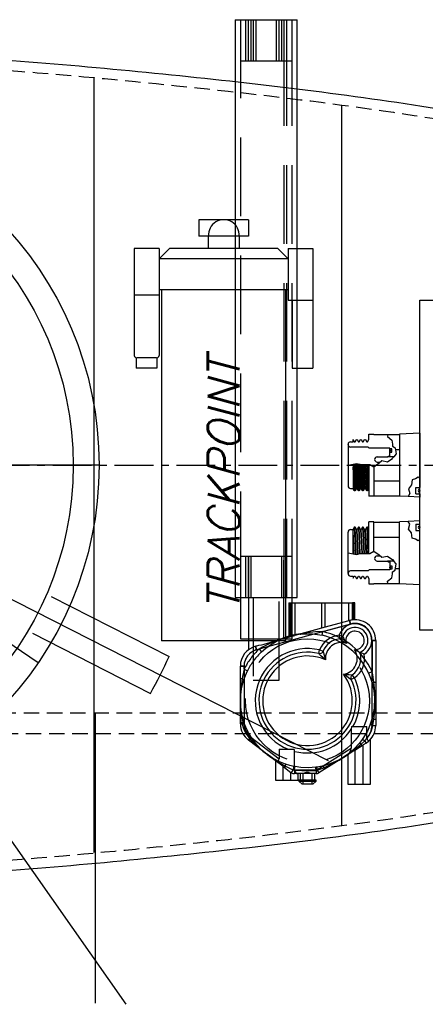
# Model space of a CAD drawing. Extents: x -181 to 162, y 84 to 272.
# Tile 41 of 85: x -32 to -23, y 134 to 158. Entities that reach past the tile are written whole.
import ezdxf

# ---------------------------------------------------------------- set-up
doc = ezdxf.new("R2010")
doc.units = 0
doc.header["$LTSCALE"] = 1.5
doc.header["$MEASUREMENT"] = 0
for name, pattern in [('CENTER', [2, 1.25, -0.25, 0.25, -0.25]), ('HIDDEN', [0.375, 0.25, -0.125]), ('SLDHIDDEN0', [1.905, 1.27, -0.635])]:
    doc.linetypes.add(name, pattern=pattern)
doc.layers.get('0').update_dxf_attribs({"linetype": 'CONTINUOUS'})
doc.layers.get('DEFPOINTS').update_dxf_attribs({"linetype": 'CONTINUOUS'})
for name, color, linetype in [('ANTENNA', 2, 'CONTINUOUS'), ('DEVICE_TRACKPOINT', 212, 'CONTINUOUS'), ('DIM', 1, 'CONTINUOUS'), ('HULL', 7, 'CONTINUOUS'), ('J_BOX_AFT', 171, 'CONTINUOUS'), ('SPHERE_AFT', 7, 'CONTINUOUS'), ('STATION11', 70, 'CONTINUOUS'), ('STATION12', 50, 'CONTINUOUS')]:
    doc.layers.add(name, color=color, linetype=linetype)
doc.styles.add('ENGR', font='Romans', dxfattribs={"oblique": 15})
doc.dimstyles.get("Standard").update_dxf_attribs({"dimtxt": 0.18, "dimasz": 0.18, "dimexe": 0.18, "dimexo": 0.0625, "dimgap": 0.09, "dimtad": 0, "dimtih": 1, "dimtoh": 1, "dimdec": 4, "dimzin": 0, "dimtxsty": 'STANDARD', "dimcen": 0.09, "dimazin": 3, "dimtfac": 1, "dimtdec": 4, "dimtofl": 0, "dimtmove": 0, "dimatfit": 3, "dimtolj": 1, "dimtzin": 0})

# ---------------------------------------------------------------- blocks, each defined once
blk = doc.blocks.new('*D12')
at = {"color": 0, "linetype": 'BYBLOCK'}
blk.add_line((-57.886, 144.38), (-51.462, 142.042), dxfattribs=at)
for start, end in [(4.1244, 8.2489), (331.7511, 335.8756)]:
    blk.add_arc((-66.578, 147.544), 15.006, start, end, dxfattribs=at)
for points in [[(-51.431, 148.63), (-51.79, 148.617), (-51.572, 147.544)], [(-53.049, 141.478), (-52.716, 141.343), (-52.477, 142.411)]]:
    blk.add_solid(points, dxfattribs=at)
at = {"layer": 'DEFPOINTS', "color": 0, "linetype": 'BYBLOCK'}
for p in [(-100.578, 147.544), (-66.578, 147.544), (0.489, 147.544), (-58.591, 144.637), (-51.976, 144.083)]:
    blk.add_point(p, dxfattribs=at)
at = {"color": 0, "linetype": 'BYBLOCK', "insert": (-51.8, 144.938), "char_height": 0.9, "attachment_point": 5, "style": 'ENGR'}
blk.add_mtext('\\A1;20°', dxfattribs=at)

msp = doc.modelspace()

# ---------------------------------------------------------------- linework, layer by layer
for p, q in [((-30.45553, 147.54376), (-46.95553, 147.54376)), ((-38.95553, 147.54376), (-31.92775, 142.76251)), ((-30.55263, 141.54376), (-30.55263, 134.51417))]:
    msp.add_line(p, q)
at = {"color": 4}
for p, q in [((-38.95553, 147.54376), (-24.91215, 140.3883)), ((-31.61442, 144.36444), (-28.75921, 142.90964)), ((-32.06841, 143.47343), (-29.2132, 142.01863))]:
    msp.add_line(p, q, dxfattribs=at)
at = {"color": 3}
msp.add_line((-38.95553, 147.54376), (-29.81151, 134.48474), dxfattribs=at)
at = {"layer": 'ANTENNA', "linetype": 'CONTINUOUS'}
for p, q in [((-27.15896, 158.33927), (-27.15896, 144.33927)), ((-27.15896, 158.33927), (-25.74722, 158.33927)), ((-25.74722, 158.33927), (-25.65896, 158.33927)), ((-25.65896, 144.33927), (-25.65896, 158.33927)), ((-27.15896, 144.33927), (-25.74722, 144.33927)), ((-27.03396, 144.33927), (-27.03396, 143.33927)), ((-25.78396, 144.21427), (-25.78396, 144.33927)), ((-25.74722, 144.33927), (-25.65896, 144.33927)), ((-25.85896, 144.21427), (-24.9844, 144.21427)), ((-24.9844, 143.62081), (-24.9844, 144.21427)), ((-24.9844, 144.21427), (-24.31896, 144.21427)), ((-24.31896, 143.80271), (-24.31896, 144.21427)), ((-24.25896, 144.21427), (-24.31896, 144.21427)), ((-24.25896, 143.81912), (-24.25896, 144.21427)), ((-24.36507, 143.69681), (-26.64207, 143.07438)), ((-24.9844, 143.62081), (-25.71348, 143.42151)), ((-24.31896, 143.80271), (-24.9844, 143.62081)), ((-24.3888, 143.78362), (-24.36507, 143.69681)), ((-24.31896, 143.80271), (-24.25896, 143.81912)), ((-24.63966, 143.42602), (-24.55409, 143.39814)), ((-24.63966, 143.42602), (-24.63169, 143.33637)), ((-27.03396, 143.33927), (-25.78396, 143.33927)), ((-26.83396, 143.33927), (-26.83396, 143.08257)), ((-26.6658, 143.16119), (-26.58896, 143.1822)), ((-26.6658, 143.16119), (-26.64207, 143.07438)), ((-26.22896, 143.28061), (-26.01435, 143.33927)), ((-23.84696, 141.23703), (-23.84696, 143.30132)), ((-23.75696, 143.30132), (-23.84696, 143.30132)), ((-23.75696, 143.30132), (-23.75696, 141.23703)), ((-25.13642, 142.98223), (-25.11555, 143.06977)), ((-25.11555, 143.06977), (-25.03178, 143.03687)), ((-27.03396, 141.28095), (-27.03396, 142.67889)), ((-27.03396, 142.67889), (-26.94396, 142.67889)), ((-26.94396, 142.67889), (-26.94396, 141.28095)), ((-24.27279, 142.39545), (-24.32326, 142.46996)), ((-24.27279, 142.39545), (-24.35362, 142.35588)), ((-27.03396, 141.28095), (-26.94396, 141.28095)), ((-23.84696, 141.23703), (-23.75696, 141.23703)), ((-24.34252, 141.21427), (-24.34771, 141.15082)), ((-24.34771, 141.15082), (-24.34771, 140.69436)), ((-24.34252, 141.21427), (-23.97022, 141.21427)), ((-23.97022, 140.94398), (-23.97022, 141.21427)), ((-26.83634, 140.88275), (-26.78191, 140.95443)), ((-26.161, 140.36993), (-26.83634, 140.88275)), ((-26.78191, 140.95443), (-26.09771, 140.43487)), ((-23.88396, 139.81427), (-23.88396, 140.90236)), ((-26.09771, 140.66427), (-26.09771, 140.43487)), ((-26.09771, 140.66427), (-25.73441, 140.66427)), ((-25.72022, 140.16274), (-25.72022, 140.61316)), ((-25.179, 140.16816), (-24.34771, 140.69436)), ((-24.411, 140.54778), (-25.13087, 140.09212)), ((-24.43396, 140.53324), (-24.43396, 139.81427)), ((-26.18396, 140.38736), (-26.18396, 139.91427)), ((-25.72022, 140.16274), (-25.19772, 140.16274)), ((-25.19772, 140.07274), (-25.65692, 140.07274)), ((-25.63396, 139.91427), (-25.63396, 140.07274)), ((-25.58396, 140.07274), (-25.58396, 139.91427)), ((-25.23396, 139.91427), (-25.23396, 140.07274)), ((-25.19772, 140.16274), (-25.19772, 140.07274)), ((-25.179, 140.16816), (-25.13087, 140.09212)), ((-26.18396, 139.91427), (-25.90896, 139.91427)), ((-25.90896, 139.91427), (-25.63396, 139.91427)), ((-25.62146, 139.91427), (-25.62146, 139.89427)), ((-25.19646, 139.91427), (-25.62146, 139.91427)), ((-25.62146, 139.89427), (-25.19646, 139.89427)), ((-25.62146, 139.89427), (-25.54146, 139.81427)), ((-25.27646, 139.81427), (-25.54146, 139.81427)), ((-25.27646, 139.81427), (-25.19646, 139.89427)), ((-25.19646, 139.89427), (-25.19646, 139.91427)), ((-24.43396, 139.81427), (-24.15896, 139.81427)), ((-24.15896, 139.81427), (-23.88396, 139.81427))]:
    msp.add_line(p, q, dxfattribs=at)
at = {"layer": 'ANTENNA', "linetype": 'SLDHIDDEN0'}
for p, q in [((-27.03396, 158.33927), (-27.03396, 157.33927)), ((-27.03396, 158.33927), (-27.03396, 144.33927)), ((-26.90896, 158.33927), (-26.90896, 157.33927)), ((-26.84646, 158.33927), (-26.84646, 157.33927)), ((-26.78396, 158.33927), (-26.78396, 157.33927)), ((-26.72146, 158.33927), (-26.72146, 157.33927)), ((-26.65896, 158.33927), (-26.65896, 157.33927)), ((-26.15896, 157.33927), (-26.15896, 158.33927)), ((-26.09646, 157.33927), (-26.09646, 158.33927)), ((-26.03396, 157.33927), (-26.03396, 158.33927)), ((-25.97146, 157.33927), (-25.97146, 158.33927)), ((-25.97146, 144.33927), (-25.97146, 158.33927)), ((-25.90896, 157.33927), (-25.90896, 158.33927)), ((-25.90896, 144.33927), (-25.90896, 158.33927)), ((-25.78396, 157.33927), (-25.78396, 158.33927)), ((-25.78396, 144.33927), (-25.78396, 158.33927)), ((-27.03396, 157.33927), (-25.85751, 157.33927)), ((-25.85751, 157.33927), (-25.78396, 157.33927)), ((-27.03396, 145.33927), (-25.78396, 145.33927)), ((-27.03396, 145.33927), (-25.78396, 145.33927)), ((-27.03396, 145.33927), (-27.03396, 144.33927)), ((-27.03396, 145.33927), (-27.03396, 144.33927)), ((-26.90896, 145.33927), (-26.90896, 144.33927)), ((-26.84646, 145.33927), (-26.84646, 144.33927)), ((-26.83396, 145.33927), (-26.83396, 143.33927)), ((-26.78396, 145.33927), (-26.78396, 144.33927)), ((-26.03396, 144.33927), (-26.03396, 145.33927)), ((-25.98396, 143.33927), (-25.98396, 145.33927)), ((-25.97146, 144.33927), (-25.97146, 145.33927)), ((-25.90896, 144.33927), (-25.90896, 145.33927)), ((-25.78396, 144.33927), (-25.78396, 145.33927)), ((-25.78396, 144.33927), (-25.78396, 145.33927)), ((-26.83396, 144.33927), (-26.83396, 143.33927)), ((-26.72146, 144.33927), (-26.72146, 142.33927)), ((-26.09646, 142.33927), (-26.09646, 144.33927)), ((-25.98396, 143.34758), (-25.98396, 144.33927)), ((-25.85896, 144.21427), (-25.85896, 143.38175)), ((-25.85548, 143.3827), (-25.85548, 144.21427)), ((-25.82857, 144.21427), (-25.82857, 143.40924)), ((-25.79548, 143.41763), (-25.79548, 144.21427)), ((-25.78396, 143.33927), (-25.78396, 144.21427)), ((-25.70357, 143.43726), (-25.70357, 144.21427)), ((-25.05896, 143.60043), (-25.05896, 144.21427)), ((-24.41436, 144.21427), (-24.41436, 143.77664)), ((-24.28936, 143.81081), (-24.28936, 144.21427)), ((-25.03636, 143.51331), (-24.36507, 143.69681)), ((-24.36507, 143.69681), (-24.3888, 143.78362)), ((-26.01435, 143.33927), (-25.71348, 143.42151)), ((-25.82816, 143.40927), (-25.82816, 143.39017)), ((-25.70397, 143.43727), (-25.70403, 143.43726)), ((-25.70397, 143.42411), (-25.70397, 143.43727)), ((-25.05592, 143.42546), (-25.03636, 143.51331)), ((-26.64207, 143.07438), (-26.6658, 143.16119)), ((-23.84696, 143.30132), (-23.84696, 142.54735)), ((-23.84696, 143.30132), (-23.75696, 143.30132)), ((-26.64207, 143.07438), (-26.58133, 143.09098)), ((-26.58133, 143.09098), (-26.51981, 143.02529)), ((-26.94396, 142.67889), (-27.03396, 142.67889)), ((-26.94396, 142.60412), (-26.94396, 142.67889)), ((-26.94396, 142.60412), (-26.86341, 142.56399)), ((-23.92893, 142.51019), (-23.84696, 142.54735)), ((-26.99145, 142.37256), (-27.03396, 142.37256)), ((-26.72146, 142.33927), (-26.40896, 142.33927)), ((-26.40896, 142.33927), (-26.09646, 142.33927)), ((-23.80025, 142.28736), (-23.75696, 142.28736)), ((-26.99145, 141.30598), (-27.03396, 141.30598)), ((-26.98725, 141.28095), (-27.03396, 141.28095)), ((-26.99145, 141.30598), (-26.98725, 141.28095)), ((-26.94544, 141.31025), (-26.9534, 141.33397)), ((-23.84041, 141.4147), (-23.88745, 141.26863)), ((-23.82507, 141.23703), (-23.80025, 141.39119)), ((-23.82507, 141.23703), (-23.75696, 141.23703)), ((-23.80025, 141.39119), (-23.75696, 141.39119)), ((-26.80809, 140.91995), (-26.83634, 140.88275)), ((-26.7907, 140.90147), (-26.81641, 140.86762)), ((-26.80809, 140.91995), (-26.7907, 140.90147)), ((-26.7454, 140.91485), (-26.75947, 140.93553)), ((-24.25896, 140.64402), (-24.05896, 140.77061)), ((-24.08353, 140.89913), (-24.15598, 140.80455)), ((-24.11198, 140.78736), (-24.0239, 140.86883)), ((-24.11198, 140.78736), (-24.08924, 140.75144)), ((-23.98954, 140.81455), (-24.05896, 140.77061)), ((-24.05896, 139.81427), (-24.05896, 140.77061)), ((-24.0239, 140.86883), (-23.98954, 140.81455)), ((-24.25896, 140.64402), (-24.411, 140.54778)), ((-24.25896, 140.64402), (-24.25896, 139.81427)), ((-26.00896, 140.25448), (-26.161, 140.36993)), ((-26.00896, 140.25448), (-26.00896, 139.91427)), ((-26.00896, 140.25448), (-25.80896, 140.10261)), ((-25.94126, 140.25645), (-25.96697, 140.22259)), ((-25.80896, 139.91427), (-25.80896, 140.10261)), ((-25.80314, 140.09819), (-25.80896, 140.10261)), ((-25.75253, 140.16484), (-25.80314, 140.09819)), ((-25.75253, 140.16484), (-25.72755, 140.15843)), ((-25.71083, 140.24255), (-25.73811, 140.24795)), ((-25.72755, 140.15843), (-25.72755, 140.07274)), ((-25.65692, 140.07274), (-25.72755, 140.07274)), ((-25.52146, 140.07274), (-25.52146, 139.81427)), ((-25.29646, 139.81427), (-25.29646, 140.07274)), ((-25.17542, 140.23114), (-25.20881, 140.22664)), ((-25.19772, 140.15003), (-25.17074, 140.15512)), ((-25.19772, 140.15003), (-25.19772, 140.07274)), ((-25.17074, 140.15512), (-25.01319, 140.21692)), ((-25.17074, 140.15512), (-25.13087, 140.09212)), ((-25.01319, 140.21692), (-24.99046, 140.181))]:
    msp.add_line(p, q, dxfattribs=at)
at = {"layer": 'ANTENNA', "linetype": 'SLDHIDDEN0', "flags": 128}
for points in [[(-25.85548, 143.40172), (-25.85487, 143.4019), (-25.84907, 143.40354), (-25.83769, 143.4067), (-25.82154, 143.41102), (-25.80201, 143.41602), (-25.79548, 143.41763)], [(-25.82827, 143.40924), (-25.82854, 143.40917), (-25.82816, 143.40927)], [(-25.59701, 143.45335), (-25.57015, 143.45626), (-25.51432, 143.46083), (-25.45471, 143.46363), (-25.28384, 143.45934), (-25.10901, 143.43635), (-25.05592, 143.42546)], [(-25.03636, 143.51331), (-25.21631, 143.5058), (-25.34206, 143.49386), (-25.42649, 143.48292), (-25.48287, 143.47433), (-25.52041, 143.46805), (-25.54538, 143.46363), (-25.56195, 143.46058), (-25.57294, 143.45851), (-25.58018, 143.45713), (-25.58698, 143.45582), (-25.58915, 143.45539), (-25.59031, 143.45517), (-25.59053, 143.45512)], [(-26.07462, 143.32279), (-26.07503, 143.32265), (-26.07654, 143.32211), (-26.08075, 143.32062), (-26.09952, 143.31386), (-26.17923, 143.28372), (-26.33914, 143.21581), (-26.4964, 143.13814), (-26.58133, 143.09098)], [(-26.51981, 143.02529), (-26.41427, 143.11592), (-26.30338, 143.19597), (-26.18702, 143.26589), (-26.11642, 143.30219), (-26.08043, 143.31905), (-26.06815, 143.32456)], [(-26.94396, 142.60412), (-26.98184, 142.42806), (-26.99145, 142.37256)], [(-26.9534, 142.34458), (-26.91298, 142.45454), (-26.86341, 142.56399)], [(-23.92893, 142.51019), (-23.87985, 142.38921), (-23.84041, 142.26384)], [(-23.80025, 142.28736), (-23.82952, 142.4647), (-23.84696, 142.54735)], [(-26.99145, 142.37256), (-27.01454, 142.19374), (-27.03167, 141.96009), (-27.03394, 141.85065), (-27.03396, 141.84095), (-27.03396, 141.83927)], [(-27.03396, 141.83927), (-27.03396, 141.84091), (-27.03395, 141.84492), (-27.02647, 141.99511), (-26.99936, 142.1725), (-26.9534, 142.34458)], [(-26.99145, 142.37256), (-26.98256, 142.36835), (-26.97463, 142.3642), (-26.96779, 142.3602), (-26.96217, 142.35641), (-26.95786, 142.3529), (-26.95493, 142.34972), (-26.95344, 142.34693), (-26.9534, 142.34458)], [(-23.84041, 142.26384), (-23.84015, 142.26582), (-23.83841, 142.26816), (-23.83522, 142.27083), (-23.83063, 142.27379), (-23.82473, 142.27697), (-23.81762, 142.28033), (-23.80941, 142.28381), (-23.80025, 142.28736)], [(-23.84041, 142.26384), (-23.80336, 142.08963), (-23.78543, 141.9083), (-23.79359, 141.66262), (-23.84041, 141.4147)], [(-23.80025, 141.39119), (-23.78149, 141.57034), (-23.77049, 141.85165), (-23.77857, 142.06952), (-23.80025, 142.28736)], [(-27.03396, 141.83927), (-27.03396, 141.83759), (-27.03394, 141.82789), (-27.03167, 141.71845), (-27.01454, 141.4848), (-26.99145, 141.30598)], [(-26.9534, 141.33397), (-26.99936, 141.50604), (-27.02647, 141.68343), (-27.03395, 141.83362), (-27.03396, 141.83763), (-27.03396, 141.83927)], [(-26.99145, 141.30598), (-26.98256, 141.31019), (-26.97463, 141.31434), (-26.96779, 141.31834), (-26.96217, 141.32213), (-26.95786, 141.32564), (-26.95493, 141.32882), (-26.95344, 141.33161), (-26.9534, 141.33397)], [(-26.98725, 141.28095), (-26.9776, 141.28546), (-26.96895, 141.28988), (-26.96146, 141.29413), (-26.95527, 141.29813), (-26.9505, 141.30181), (-26.94723, 141.3051), (-26.94554, 141.30793), (-26.94544, 141.31025)], [(-26.98725, 141.28095), (-26.96556, 141.19359), (-26.93279, 141.1079), (-26.87846, 141.01027), (-26.80809, 140.91995)], [(-26.75947, 140.93553), (-26.79841, 140.99663), (-26.83515, 141.06041), (-26.90095, 141.19537), (-26.9243, 141.25245), (-26.94544, 141.31025)], [(-23.88745, 141.26863), (-23.9209, 141.18637), (-23.95907, 141.10549), (-24.00214, 141.02596), (-24.04972, 140.94872), (-24.08353, 140.89913)], [(-24.0239, 140.86883), (-23.96347, 140.9357), (-23.91103, 141.01091), (-23.85879, 141.11839), (-23.82507, 141.23703)], [(-23.88745, 141.26863), (-23.88673, 141.26696), (-23.88367, 141.26444), (-23.87835, 141.26116), (-23.87093, 141.2572), (-23.8616, 141.25267), (-23.85064, 141.24771), (-23.83835, 141.24245), (-23.82507, 141.23703)], [(-23.84041, 141.4147), (-23.84015, 141.41272), (-23.83841, 141.41038), (-23.83522, 141.40771), (-23.83063, 141.40476), (-23.82473, 141.40157), (-23.81762, 141.39821), (-23.80941, 141.39473), (-23.80025, 141.39119)], [(-26.80809, 140.91995), (-26.79867, 140.92491), (-26.78992, 140.92913), (-26.782, 140.93252), (-26.77507, 140.93503), (-26.76925, 140.93661), (-26.76466, 140.93722), (-26.76138, 140.93686), (-26.75947, 140.93553)], [(-26.7907, 140.90147), (-26.78197, 140.906), (-26.77387, 140.90981), (-26.76655, 140.91284), (-26.76013, 140.91502), (-26.75473, 140.91633), (-26.75042, 140.91674), (-26.7473, 140.91624), (-26.7454, 140.91485)], [(-26.7907, 140.90147), (-26.66225, 140.77494), (-26.48653, 140.62), (-26.40074, 140.552), (-26.39303, 140.54612), (-26.39169, 140.5451)], [(-26.39169, 140.5451), (-26.393, 140.5461), (-26.39618, 140.54853), (-26.51127, 140.64531), (-26.63615, 140.77419), (-26.7454, 140.91485)], [(-24.15598, 140.80455), (-24.27679, 140.67368), (-24.41218, 140.5559), (-24.53508, 140.46925), (-24.53847, 140.4671), (-24.53985, 140.46622)], [(-24.53985, 140.46622), (-24.53843, 140.46712), (-24.53024, 140.47232), (-24.43899, 140.53278), (-24.25072, 140.67222), (-24.11198, 140.78736)], [(-24.11198, 140.78736), (-24.1203, 140.79262), (-24.12804, 140.79711), (-24.13507, 140.80074), (-24.14128, 140.80346), (-24.14656, 140.80523), (-24.15081, 140.806), (-24.15397, 140.80577), (-24.15598, 140.80455)], [(-24.08353, 140.89913), (-24.08161, 140.89979), (-24.07779, 140.89904), (-24.07219, 140.89693), (-24.06494, 140.89349), (-24.05624, 140.88882), (-24.04632, 140.88305), (-24.03545, 140.87633), (-24.0239, 140.86883)], [(-23.98954, 140.81455), (-23.93191, 140.85711), (-23.89623, 140.89081), (-23.88448, 140.90347), (-23.88549, 140.90236)], [(-26.39169, 140.5451), (-26.39035, 140.54409), (-26.38261, 140.53824), (-26.29408, 140.47386), (-26.09764, 140.3462), (-25.94126, 140.25645)], [(-25.94054, 140.30368), (-26.10538, 140.37114), (-26.26305, 140.45682), (-26.38719, 140.54169), (-26.39039, 140.54411), (-26.39169, 140.5451)], [(-25.94126, 140.25645), (-25.93924, 140.26608), (-25.93775, 140.2749), (-25.9368, 140.28276), (-25.93642, 140.28953), (-25.93661, 140.29509), (-25.93737, 140.29935), (-25.93869, 140.30222), (-25.94054, 140.30368)], [(-25.73811, 140.24795), (-25.84015, 140.27252), (-25.94054, 140.30368)], [(-25.01319, 140.21692), (-24.84975, 140.29305), (-24.64317, 140.40354), (-24.54948, 140.46015), (-24.54127, 140.46532), (-24.53985, 140.46622)], [(-24.53985, 140.46622), (-24.54123, 140.46534), (-24.54463, 140.46321), (-24.67553, 140.3892), (-24.83992, 140.31723), (-25.0099, 140.26403)], [(-25.94126, 140.25645), (-25.77999, 140.17713), (-25.75253, 140.16484)], [(-25.80314, 140.09819), (-25.79861, 140.0949), (-25.76615, 140.07885), (-25.73218, 140.07282), (-25.72755, 140.07274)], [(-25.75253, 140.16484), (-25.74922, 140.18124), (-25.74616, 140.19687), (-25.74346, 140.2112), (-25.74122, 140.2237), (-25.73952, 140.23395), (-25.73841, 140.24157), (-25.73793, 140.24629), (-25.73811, 140.24795)], [(-25.72755, 140.15843), (-25.72438, 140.17507), (-25.72132, 140.19096), (-25.7185, 140.20551), (-25.71599, 140.21821), (-25.71391, 140.22859), (-25.71232, 140.23627), (-25.71128, 140.24098), (-25.71083, 140.24255)], [(-25.72755, 140.15843), (-25.54789, 140.14632), (-25.373, 140.14369), (-25.19772, 140.15003)], [(-25.20881, 140.22664), (-25.38835, 140.2144), (-25.57047, 140.22232), (-25.71083, 140.24255)], [(-25.27286, 140.07274), (-25.29398, 140.07545), (-25.34045, 140.08861), (-25.3962, 140.10001), (-25.43972, 140.09776), (-25.49191, 140.08428), (-25.53752, 140.07316), (-25.54507, 140.07274)], [(-25.19772, 140.15003), (-25.19971, 140.16555), (-25.20164, 140.18017), (-25.20344, 140.19343), (-25.20506, 140.20489), (-25.20645, 140.2142), (-25.20756, 140.22106), (-25.20835, 140.22526), (-25.20881, 140.22664)], [(-25.17074, 140.15512), (-25.17269, 140.1704), (-25.17431, 140.18481), (-25.17557, 140.19788), (-25.17642, 140.20921), (-25.17684, 140.21845), (-25.17681, 140.22532), (-25.17633, 140.22959), (-25.17542, 140.23114)], [(-25.0099, 140.26403), (-25.0916, 140.24556), (-25.17542, 140.23114)], [(-25.01319, 140.21692), (-25.01439, 140.22668), (-25.01513, 140.2356), (-25.0154, 140.24351), (-25.01521, 140.25029), (-25.01454, 140.25581), (-25.01342, 140.25999), (-25.01186, 140.26274), (-25.0099, 140.26403)]]:
    msp.add_lwpolyline(points, dxfattribs=at)
at = {"layer": 'ANTENNA', "linetype": 'CONTINUOUS', "flags": 128}
for points in [[(-24.55409, 143.39814), (-24.55227, 143.39444), (-24.54765, 143.38498), (-24.53813, 143.36516), (-24.52097, 143.32896), (-24.49604, 143.27838), (-24.46739, 143.22865), (-24.46711, 143.22821)], [(-26.58896, 143.1822), (-26.52452, 143.19644), (-26.45508, 143.21031), (-26.31911, 143.25048), (-26.22896, 143.28061)], [(-24.46711, 143.22821), (-24.46755, 143.22849), (-24.51851, 143.26032), (-24.56742, 143.29143), (-24.60182, 143.31471), (-24.61993, 143.32765), (-24.62825, 143.3338), (-24.63169, 143.33637)], [(-24.97347, 142.83304), (-24.97385, 142.83337), (-24.99126, 142.84823), (-25.03854, 142.88967), (-25.08371, 142.93102), (-25.11444, 142.96043), (-25.1286, 142.9744), (-25.13431, 142.9801), (-25.13642, 142.98223)], [(-25.03178, 143.03687), (-25.03107, 143.03381), (-25.02916, 143.02554), (-25.02452, 143.00579), (-25.01454, 142.96524), (-24.99943, 142.91006), (-24.98136, 142.85426), (-24.97365, 142.83351), (-24.97347, 142.83304)], [(-24.27097, 143.07926), (-24.2706, 143.07905), (-24.21153, 143.04731), (-24.17462, 143.02907), (-24.15329, 143.01894), (-24.14251, 143.01392), (-24.13858, 143.01211)], [(-24.0341, 142.96615), (-24.03446, 142.9663), (-24.06987, 142.98146), (-24.09948, 142.99444), (-24.12317, 143.00506), (-24.1344, 143.01019), (-24.13858, 143.01211)], [(-24.35362, 142.35588), (-24.35616, 142.35748), (-24.36298, 142.36179), (-24.37971, 142.37255), (-24.41515, 142.39608), (-24.46539, 142.43108), (-24.5162, 142.46812), (-24.53452, 142.48184), (-24.53493, 142.48214)], [(-24.53493, 142.48214), (-24.53442, 142.48207), (-24.51249, 142.4791), (-24.45408, 142.47371), (-24.39693, 142.47107), (-24.35518, 142.47023), (-24.3349, 142.47003), (-24.3264, 142.46998), (-24.32326, 142.46996)], [(-23.97022, 140.94398), (-23.96968, 140.93128), (-23.96555, 140.90987), (-23.95667, 140.89155), (-23.94601, 140.88024), (-23.93403, 140.87384), (-23.92069, 140.87275), (-23.90692, 140.88)], [(-25.72022, 140.61316), (-25.72196, 140.63123), (-25.73121, 140.65834), (-25.73441, 140.66427)], [(-24.411, 140.54778), (-24.39617, 140.5629), (-24.37475, 140.59835), (-24.35587, 140.64522), (-24.34856, 140.67962), (-24.34771, 140.69436)], [(-26.161, 140.36993), (-26.1449, 140.36474), (-26.12845, 140.36944), (-26.11529, 140.3801), (-26.10448, 140.39749), (-26.09914, 140.41637), (-26.09771, 140.43487)], [(-25.72022, 140.16274), (-25.71682, 140.13874), (-25.70823, 140.11778), (-25.69077, 140.0934), (-25.67196, 140.0777), (-25.65692, 140.07274)]]:
    msp.add_lwpolyline(points, dxfattribs=at)
at = {"layer": 'ANTENNA', "linetype": 'SLDHIDDEN0'}
msp.add_circle((-25.40896, 141.83927), 1.5, dxfattribs=at)
at = {"layer": 'ANTENNA', "linetype": 'CONTINUOUS'}
for centre, radius, start, end in [((-24.25696, 143.30132), 0.4025, 303.620304, 161.951998), ((-24.25696, 143.30132), 0.3125, 292.259964, 161.951998), ((-24.25696, 143.30132), 0.5, 0, 105.288628), ((-24.25696, 143.30132), 0.41, 0, 105.288628), ((-24.58965, 142.86324), 0.565, 95.077686, 158.558461), ((-24.63966, 143.42602), 0.09, 275.077686, 341.951998), ((-24.25696, 143.30132), 0.2225, 266.390632, 199.18167), ((-26.53396, 142.67889), 0.5, 105.288628, 180), ((-24.58965, 142.86324), 0.475, 95.077686, 158.558461), ((-24.58965, 142.86324), 0.385, 71.440297, 184.499024), ((-26.53396, 142.67889), 0.41, 105.288628, 180), ((-25.40896, 141.83927), 1.265, 76.588259, 248.256836), ((-25.40896, 141.83927), 1.175, 76.588259, 26.082677), ((-25.40896, 141.83927), 1.085, 66.335569, 36.335368), ((-25.11555, 143.06977), 0.09, 256.588259, 338.558461), ((-24.58965, 142.86324), 0.385, 278.171912, 34.132004), ((-24.58965, 142.86324), 0.475, 304.112476, 18.265126), ((-24.58965, 142.86324), 0.565, 304.112476, 10.494616), ((-24.27279, 142.39545), 0.09, 124.112476, 206.082677), ((-25.40896, 141.83927), 1.265, 330.391481, 26.082677), ((-26.53396, 141.28095), 0.5, 180, 232.788687), ((-26.53396, 141.28095), 0.41, 180, 232.788687), ((-24.25696, 141.23703), 0.41, 314.377294, 0), ((-24.25696, 141.23703), 0.5, 314.43369, 0), ((-25.40896, 141.83927), 1.265, 255.756065, 327.027942), ((-25.19772, 140.19774), 0.035, 270, 302.33294), ((-25.19772, 140.19774), 0.125, 270, 302.33294)]:
    msp.add_arc(centre, radius, start, end, dxfattribs=at)
at = {"layer": 'ANTENNA', "linetype": 'SLDHIDDEN0'}
for centre, radius, start, end in [((-24.25696, 143.30132), 0.41, 0, 105.288628), ((-25.40896, 141.83927), 1.625, 105.948908, 113.932172), ((-25.40896, 141.83927), 1.625, 100.459819, 104.949649), ((-25.40896, 141.83927), 1.625, 96.645085, 100.459819), ((-25.40896, 141.83927), 1.625, 24.385639, 77.451947), ((-25.40896, 141.83927), 1.715, 24.385639, 77.451947), ((-25.40896, 141.83927), 1.715, 133.12531, 153.514048), ((-26.53396, 142.67889), 0.41, 105.288628, 180), ((-25.40896, 141.83927), 1.625, 133.12531, 153.514048)]:
    msp.add_arc(centre, radius, start, end, dxfattribs=at)
at = {"layer": 'DEVICE_TRACKPOINT'}
for p, q in [((-28.04105, 153.49376), (-28.04105, 153.09376)), ((-26.84105, 153.49376), (-28.04105, 153.49376)), ((-26.84105, 153.49376), (-26.84105, 153.09376)), ((-26.84105, 153.09376), (-28.04105, 153.09376)), ((-27.81605, 153.09376), (-27.81605, 152.79376)), ((-27.06605, 153.09376), (-27.06605, 152.79376)), ((-29.60355, 152.79376), (-29.60355, 150.20626)), ((-29.00355, 152.79376), (-29.60355, 152.79376)), ((-29.00355, 152.79376), (-29.00355, 150.20626)), ((-29.00355, 152.54376), (-28.75355, 152.79376)), ((-26.12855, 152.79376), (-28.75355, 152.79376)), ((-25.87855, 152.54376), (-26.12855, 152.79376)), ((-25.87855, 152.79376), (-25.87855, 151.54376)), ((-25.87855, 152.79376), (-25.27855, 152.79376)), ((-25.27855, 152.79376), (-25.27855, 149.89376)), ((-25.87855, 152.54376), (-29.00355, 152.54376)), ((-29.00355, 152.54376), (-29.00355, 151.79376)), ((-25.87855, 152.54376), (-25.87855, 151.79376)), ((-25.87855, 151.79376), (-29.00355, 151.79376)), ((-28.94105, 151.79376), (-28.94105, 143.29376)), ((-25.94105, 151.79376), (-25.94105, 143.29376)), ((-29.00355, 151.66876), (-29.60355, 151.66876)), ((-25.87855, 151.54376), (-25.27855, 151.54376)), ((-25.77855, 151.54376), (-25.77855, 149.89376)), ((-29.55355, 150.14376), (-29.55355, 149.89376)), ((-29.06605, 150.14376), (-29.54105, 150.14376)), ((-29.05355, 150.14376), (-29.05355, 149.89376)), ((-29.05355, 149.89376), (-29.55355, 149.89376)), ((-25.77855, 149.89376), (-25.27855, 149.89376)), ((-25.94105, 143.29376), (-28.94105, 143.29376))]:
    msp.add_line(p, q, dxfattribs=at)
for centre, radius, start, end in [((-27.43493, 153.12372), 0.37009, 355.356708, 184.643292), ((-29.54105, 150.20626), 0.0625, 180, 270), ((-29.06605, 150.20626), 0.0625, 270, 0)]:
    msp.add_arc(centre, radius, start, end, dxfattribs=at)
at = {"layer": 'HULL', "color": 1, "linetype": 'CENTER', "ltscale": 0.5}
msp.add_line((-100.57806, 147.54376), (0.48946, 147.54376), dxfattribs=at)
at = {"layer": 'HULL', "linetype": 'HIDDEN'}
for p, q in [((-89.65523, 141.54376), (-11.83028, 141.54376)), ((-88.47956, 141.04376), (-13.5034, 141.04376))]:
    msp.add_line(p, q, dxfattribs=at)
at = {"layer": 'HULL'}
for points, knots in [([(-48.95324, 158.03685), (-48.84376, 158.03557), (-48.73428, 158.03425), (-46.45449, 158.00609), (-44.2833, 157.96336), (-39.9428, 157.8105), (-37.77383, 157.70508), (-33.4384, 157.43391), (-31.27203, 157.26273), (-26.94861, 156.82914), (-24.78874, 156.57872), (-20.99171, 155.99134), (-19.35143, 155.69235), (-16.09003, 154.99452), (-14.46962, 154.59102), (-11.26659, 153.65033), (-9.68406, 153.1132), (-7.55502, 152.28731), (-6.98557, 152.05626), (-6.42025, 151.81522)], [74.60011342, 74.60011342, 74.60011342, 74.60011342, 74.92839829, 74.92839829, 81.43615749, 81.43615749, 87.9439167, 87.9439167, 94.4516759, 94.4516759, 100.9594351, 100.9594351, 105.94550062, 105.94550062, 110.93156614, 110.93156614, 115.91763165, 115.91763165, 117.75210948, 117.75210948, 117.75210948, 117.75210948]), ([(-48.95289, 137.05067), (-48.84352, 137.05195), (-48.73416, 137.05327), (-46.45449, 137.08143), (-44.2833, 137.12416), (-39.9428, 137.27701), (-37.77383, 137.38243), (-33.4384, 137.6536), (-31.27203, 137.82479), (-26.94861, 138.25838), (-24.78874, 138.5088), (-20.99171, 139.09618), (-19.35143, 139.39517), (-16.09003, 140.093), (-14.46962, 140.4965), (-11.26659, 141.43719), (-9.68406, 141.97432), (-7.55502, 142.80021), (-6.98557, 143.03126), (-6.42025, 143.27229)], [74.60046403, 74.60046403, 74.60046403, 74.60046403, 74.92839829, 74.92839829, 81.43615749, 81.43615749, 87.9439167, 87.9439167, 94.4516759, 94.4516759, 100.9594351, 100.9594351, 105.94550062, 105.94550062, 110.93156614, 110.93156614, 115.91763165, 115.91763165, 117.75210948, 117.75210948, 117.75210948, 117.75210948])]:
    msp.add_open_spline(points, degree=3, knots=knots, dxfattribs=at)
at = {"layer": 'HULL', "linetype": 'HIDDEN'}
for points, knots in [([(-48.91942, 157.78643), (-47.13871, 157.7655), (-43.35654, 157.70099), (-37.57394, 157.45735), (-32.23851, 157.10553), (-27.57243, 156.64873), (-23.56567, 156.16284), (-19.55998, 155.4917), (-15.5475, 154.63062), (-11.53283, 153.50185), (-8.49984, 152.41021), (-6.80428, 151.70826), (-6.42025, 151.54376)], [74.63685166, 74.63685166, 74.63685166, 74.63685166, 79.97919626, 85.98440233, 91.99839435, 96.01736188, 100.04849076, 104.10421511, 108.19773437, 112.35428342, 116.60558911, 117.85887518, 117.85887518, 117.85887518, 117.85887518]), ([(-48.95289, 137.3007), (-47.16102, 137.32164), (-43.36769, 137.38606), (-37.57394, 137.63017), (-32.23851, 137.98198), (-27.57243, 138.43879), (-23.56567, 138.92468), (-19.55998, 139.59582), (-15.5475, 140.4569), (-11.53283, 141.58567), (-8.49984, 142.6773), (-6.80428, 143.37925), (-6.42025, 143.54376)], [74.6033819, 74.6033819, 74.6033819, 74.6033819, 79.97919626, 85.98440233, 91.99839435, 96.01736188, 100.04849076, 104.10421511, 108.19773437, 112.35428342, 116.60558911, 117.85887518, 117.85887518, 117.85887518, 117.85887518])]:
    msp.add_open_spline(points, degree=3, knots=knots, dxfattribs=at)
at = {"layer": 'J_BOX_AFT'}
for p, q in [((-22.68507, 151.54791), (-19.68507, 151.54791)), ((-22.68507, 143.54791), (-22.68507, 151.54791)), ((-24.30507, 148.11241), (-24.30507, 148.16487)), ((-24.30507, 148.16487), (-24.27507, 148.11291)), ((-24.25683, 148.11291), (-24.22507, 148.16791)), ((-24.22507, 148.16791), (-24.20683, 148.16791)), ((-24.20683, 148.16791), (-24.17507, 148.11291)), ((-24.15683, 148.11291), (-24.12507, 148.16791)), ((-24.12507, 148.16791), (-24.10683, 148.16791)), ((-24.10683, 148.16791), (-24.07507, 148.11291)), ((-24.05683, 148.11291), (-24.02507, 148.16791)), ((-24.02507, 148.16791), (-24.00683, 148.16791)), ((-24.00683, 148.16791), (-23.97507, 148.11291)), ((-23.95683, 148.11291), (-23.92507, 148.16791)), ((-23.92507, 148.16791), (-23.92507, 148.29791)), ((-23.92507, 148.29791), (-23.80507, 148.29791)), ((-23.80507, 148.29791), (-23.80507, 148.28934)), ((-23.80507, 148.28934), (-23.46284, 148.28934)), ((-23.46284, 148.28934), (-23.18507, 148.28934)), ((-22.68507, 148.32291), (-23.18507, 148.29791)), ((-23.18507, 148.29791), (-23.18507, 146.79791)), ((-22.68507, 148.32291), (-22.68507, 147.23136)), ((-24.42507, 148.04641), (-24.42507, 148.05241)), ((-24.42507, 148.04641), (-24.42507, 147.04941)), ((-24.36507, 148.11241), (-24.30507, 148.11241)), ((-23.94307, 147.98641), (-24.36507, 147.98641)), ((-24.27507, 148.11291), (-24.25683, 148.11291)), ((-24.17507, 148.11291), (-24.15683, 148.11291)), ((-24.07507, 148.11291), (-24.05683, 148.11291)), ((-23.97507, 148.11291), (-23.95683, 148.11291)), ((-23.91457, 147.95791), (-23.94307, 147.98641)), ((-23.41807, 147.95791), (-23.91457, 147.95791)), ((-23.41807, 147.94541), (-23.41807, 147.95791)), ((-23.2771, 147.92608), (-23.18507, 147.92608)), ((-23.72032, 147.74699), (-23.46807, 147.74699)), ((-23.46807, 147.74699), (-23.44807, 147.76699)), ((-23.32077, 147.74699), (-23.46807, 147.74699)), ((-23.44807, 147.76699), (-23.41807, 147.76699)), ((-23.41807, 147.76699), (-23.41807, 147.86041)), ((-24.30507, 147.56804), (-24.30507, 146.97987)), ((-23.92507, 147.56223), (-23.92507, 146.79791)), ((-23.80507, 147.51011), (-23.80507, 146.79791)), ((-23.72032, 147.62199), (-23.64755, 147.62199)), ((-22.68507, 147.23136), (-22.68507, 147.00948)), ((-24.42507, 147.04941), (-24.42507, 147.04341)), ((-24.36507, 146.98341), (-24.30507, 146.98341)), ((-24.27507, 146.92791), (-24.30507, 146.97987)), ((-24.22507, 146.98291), (-24.25683, 146.92791)), ((-24.20683, 146.98291), (-24.22507, 146.98291)), ((-24.17507, 146.92791), (-24.20683, 146.98291)), ((-24.12507, 146.98291), (-24.15683, 146.92791)), ((-24.10683, 146.98291), (-24.12507, 146.98291)), ((-24.07507, 146.92791), (-24.10683, 146.98291)), ((-24.02507, 146.98291), (-24.05683, 146.92791)), ((-24.00683, 146.98291), (-24.02507, 146.98291)), ((-23.97507, 146.92791), (-24.00683, 146.98291)), ((-23.92507, 146.98291), (-23.95683, 146.92791)), ((-23.80507, 147.16975), (-23.18507, 147.16975)), ((-22.78907, 146.84962), (-22.78907, 147.00948)), ((-22.78907, 147.00948), (-22.68507, 147.00948)), ((-24.25683, 146.92791), (-24.27507, 146.92791)), ((-24.15683, 146.92791), (-24.17507, 146.92791)), ((-24.05683, 146.92791), (-24.07507, 146.92791)), ((-23.95683, 146.92791), (-23.97507, 146.92791)), ((-23.80507, 146.79791), (-23.92507, 146.79791)), ((-23.80507, 146.80648), (-23.18507, 146.80648)), ((-22.96732, 146.78702), (-23.18507, 146.79791)), ((-22.68507, 146.77291), (-22.96732, 146.78702)), ((-22.78907, 146.84962), (-22.68507, 146.84962)), ((-22.68507, 146.84962), (-22.68507, 146.77291)), ((-24.27507, 146.04284), (-24.30507, 145.99088)), ((-24.30507, 145.40272), (-24.30507, 145.99088)), ((-24.25683, 146.04284), (-24.27507, 146.04284)), ((-24.22507, 145.98784), (-24.25683, 146.04284)), ((-24.17507, 146.04284), (-24.20683, 145.98784)), ((-24.15683, 146.04284), (-24.17507, 146.04284)), ((-24.12507, 145.98784), (-24.15683, 146.04284)), ((-24.07507, 146.04284), (-24.10683, 145.98784)), ((-24.05683, 146.04284), (-24.07507, 146.04284)), ((-24.02507, 145.98784), (-24.05683, 146.04284)), ((-23.97507, 146.04284), (-24.00683, 145.98784)), ((-23.95683, 146.04284), (-23.97507, 146.04284)), ((-23.92507, 145.98784), (-23.95683, 146.04284)), ((-23.80507, 146.17284), (-23.92507, 146.17284)), ((-23.92507, 145.40853), (-23.92507, 146.17284)), ((-23.80507, 145.46064), (-23.80507, 146.17284)), ((-23.80507, 146.16427), (-23.18507, 146.16427)), ((-22.96732, 146.18373), (-23.18507, 146.17284)), ((-23.18507, 144.67284), (-23.18507, 146.17284)), ((-22.68507, 146.19784), (-22.96732, 146.18373)), ((-22.78907, 146.12113), (-22.78907, 145.96128)), ((-22.78907, 146.12113), (-22.68507, 146.12113)), ((-22.68507, 146.12113), (-22.68507, 146.19784)), ((-24.42507, 145.92134), (-24.42507, 145.92734)), ((-24.42507, 144.92434), (-24.42507, 145.92134)), ((-24.36507, 145.98734), (-24.30507, 145.98734)), ((-24.20683, 145.98784), (-24.22507, 145.98784)), ((-24.10683, 145.98784), (-24.12507, 145.98784)), ((-24.00683, 145.98784), (-24.02507, 145.98784)), ((-23.80507, 145.80101), (-23.18507, 145.80101)), ((-22.78907, 145.96128), (-22.68507, 145.96128)), ((-22.68507, 145.73939), (-22.68507, 145.96128)), ((-22.68507, 144.64784), (-22.68507, 145.73939)), ((-23.72032, 145.34877), (-23.64755, 145.34877)), ((-23.72032, 145.22377), (-23.46807, 145.22377)), ((-23.32077, 145.22377), (-23.46807, 145.22377)), ((-23.46807, 145.22377), (-23.44807, 145.20377)), ((-23.44807, 145.20377), (-23.41807, 145.20377)), ((-23.41807, 145.20377), (-23.41807, 145.11034)), ((-23.2771, 145.04468), (-23.18507, 145.04468)), ((-24.42507, 144.92434), (-24.42507, 144.91834)), ((-23.94307, 144.98434), (-24.36507, 144.98434)), ((-24.36507, 144.85834), (-24.30507, 144.85834)), ((-24.30507, 144.85834), (-24.30507, 144.80588)), ((-24.30507, 144.80588), (-24.27507, 144.85784)), ((-24.27507, 144.85784), (-24.25683, 144.85784)), ((-24.25683, 144.85784), (-24.22507, 144.80284)), ((-24.22507, 144.80284), (-24.20683, 144.80284)), ((-24.20683, 144.80284), (-24.17507, 144.85784)), ((-24.17507, 144.85784), (-24.15683, 144.85784)), ((-24.15683, 144.85784), (-24.12507, 144.80284)), ((-24.12507, 144.80284), (-24.10683, 144.80284)), ((-24.10683, 144.80284), (-24.07507, 144.85784)), ((-24.07507, 144.85784), (-24.05683, 144.85784)), ((-24.05683, 144.85784), (-24.02507, 144.80284)), ((-24.02507, 144.80284), (-24.00683, 144.80284)), ((-24.00683, 144.80284), (-23.97507, 144.85784)), ((-23.97507, 144.85784), (-23.95683, 144.85784)), ((-23.95683, 144.85784), (-23.92507, 144.80284)), ((-23.91457, 145.01284), (-23.94307, 144.98434)), ((-23.92507, 144.80284), (-23.92507, 144.67284)), ((-23.41807, 145.01284), (-23.91457, 145.01284)), ((-23.41807, 145.02534), (-23.41807, 145.01284)), ((-23.92507, 144.67284), (-23.80507, 144.67284)), ((-23.80507, 144.68141), (-23.46284, 144.68141)), ((-23.80507, 144.67284), (-23.80507, 144.68141)), ((-23.46284, 144.68141), (-23.18507, 144.68141)), ((-22.68507, 144.64784), (-23.18507, 144.67284)), ((-19.68507, 143.54791), (-22.68507, 143.54791))]:
    msp.add_line(p, q, dxfattribs=at)
at = {"layer": 'J_BOX_AFT', "color": 5}
for p, q in [((-23.46284, 148.28934), (-23.47336, 148.2384)), ((-23.47336, 148.2384), (-23.36816, 148.15426)), ((-23.36816, 148.15426), (-23.35063, 148.0561)), ((-23.36607, 147.94541), (-23.41807, 147.94541)), ((-23.41807, 147.86041), (-23.41807, 147.94541)), ((-23.36607, 147.86041), (-23.36607, 147.94541)), ((-23.35063, 148.0561), (-23.34712, 148.01053)), ((-23.34712, 148.01053), (-23.284, 147.96846)), ((-23.284, 147.96846), (-23.25946, 147.81771)), ((-23.47336, 147.6284), (-23.41807, 147.66631)), ((-23.41807, 147.86041), (-23.36607, 147.86041)), ((-23.41807, 147.66631), (-23.35207, 147.71155)), ((-23.35207, 147.71155), (-23.35063, 147.71254)), ((-23.35063, 147.71254), (-23.32077, 147.74699)), ((-23.25946, 147.81771), (-23.32077, 147.74699)), ((-24.42507, 147.54427), (-24.22028, 147.58483)), ((-24.27906, 147.57319), (-24.30507, 147.02256)), ((-24.30507, 147.43491), (-24.29731, 147.56958)), ((-24.27507, 146.92791), (-24.24731, 147.57948)), ((-24.22893, 147.58312), (-24.25683, 146.92791)), ((-24.22507, 146.98291), (-24.19703, 147.58019)), ((-24.22028, 147.58483), (-24.13261, 147.56731)), ((-24.17894, 147.57657), (-24.20683, 146.98291)), ((-24.17507, 146.92791), (-24.1477, 147.57032)), ((-24.12958, 147.56713), (-24.15683, 146.92791)), ((-24.13261, 147.56731), (-24.03793, 147.56182)), ((-24.12507, 146.98291), (-24.09329, 147.56503)), ((-24.07726, 147.5641), (-24.10683, 146.98291)), ((-24.07507, 146.92791), (-24.04608, 147.56229)), ((-24.02786, 147.56185), (-24.05683, 146.92791)), ((-24.03793, 147.56182), (-23.89767, 147.56233)), ((-24.02507, 146.98291), (-23.99567, 147.56197)), ((-23.9742, 147.56205), (-24.00683, 146.98291)), ((-23.97507, 146.92791), (-23.94729, 147.56215)), ((-23.92903, 147.56221), (-23.95683, 146.92791)), ((-23.89767, 147.56233), (-23.80649, 147.50974)), ((-23.80649, 147.50974), (-23.67324, 147.60036)), ((-23.67324, 147.60036), (-23.60661, 147.65645)), ((-23.60661, 147.65645), (-23.47336, 147.6284)), ((-22.87665, 147.19306), (-22.88845, 147.06638)), ((-22.7911, 147.21369), (-22.87665, 147.19306)), ((-22.72914, 147.25788), (-22.7911, 147.21369)), ((-22.68507, 147.23136), (-22.72914, 147.25788)), ((-22.88845, 147.06638), (-22.96516, 146.97211)), ((-22.96516, 146.97211), (-22.92976, 146.85721)), ((-22.69307, 146.84962), (-22.69307, 147.00948)), ((-22.92976, 146.85721), (-22.96732, 146.78702)), ((-24.27507, 146.04284), (-24.24731, 145.39127)), ((-24.22893, 145.38763), (-24.25683, 146.04284)), ((-24.17507, 146.04284), (-24.1477, 145.40043)), ((-24.12958, 145.40362), (-24.15683, 146.04284)), ((-24.07507, 146.04284), (-24.04608, 145.40846)), ((-24.02786, 145.4089), (-24.05683, 146.04284)), ((-23.97507, 146.04284), (-23.94729, 145.40861)), ((-23.92903, 145.40854), (-23.95683, 146.04284)), ((-22.92976, 146.11354), (-22.96732, 146.18373)), ((-22.96516, 145.99865), (-22.92976, 146.11354)), ((-22.88845, 145.90437), (-22.96516, 145.99865)), ((-22.69307, 146.12113), (-22.69307, 145.96128)), ((-24.27906, 145.39756), (-24.30507, 145.9482)), ((-24.22507, 145.98784), (-24.19703, 145.39057)), ((-24.17894, 145.39418), (-24.20683, 145.98784)), ((-24.12507, 145.98784), (-24.09329, 145.40573)), ((-24.07726, 145.40666), (-24.10683, 145.98784)), ((-24.02507, 145.98784), (-23.99567, 145.40878)), ((-23.9742, 145.40871), (-24.00683, 145.98784)), ((-22.87665, 145.77769), (-22.88845, 145.90437)), ((-22.7911, 145.75707), (-22.87665, 145.77769)), ((-22.72914, 145.71287), (-22.7911, 145.75707)), ((-24.30507, 145.53584), (-24.29731, 145.40118)), ((-22.68507, 145.73939), (-22.72914, 145.71287)), ((-24.42507, 145.42649), (-24.22028, 145.38592)), ((-24.22028, 145.38592), (-24.13261, 145.40345)), ((-24.13261, 145.40345), (-24.03793, 145.40894)), ((-24.03793, 145.40894), (-23.89767, 145.40843)), ((-23.89767, 145.40843), (-23.80649, 145.46101)), ((-23.80649, 145.46101), (-23.67324, 145.37039)), ((-23.67324, 145.37039), (-23.60661, 145.3143)), ((-23.60661, 145.3143), (-23.47336, 145.34235)), ((-23.47336, 145.34235), (-23.41807, 145.30445)), ((-23.41807, 145.30445), (-23.35207, 145.2592)), ((-23.41807, 145.11034), (-23.41807, 145.02534)), ((-23.41807, 145.11034), (-23.36607, 145.11034)), ((-23.36607, 145.11034), (-23.36607, 145.02534)), ((-23.35207, 145.2592), (-23.35063, 145.25821)), ((-23.35063, 145.25821), (-23.32077, 145.22377)), ((-23.25946, 145.15304), (-23.32077, 145.22377)), ((-23.284, 145.00229), (-23.25946, 145.15304)), ((-23.47336, 144.73235), (-23.36816, 144.81649)), ((-23.36607, 145.02534), (-23.41807, 145.02534)), ((-23.36816, 144.81649), (-23.35063, 144.91465)), ((-23.35063, 144.91465), (-23.34712, 144.96022)), ((-23.34712, 144.96022), (-23.284, 145.00229)), ((-23.46284, 144.68141), (-23.47336, 144.73235))]:
    msp.add_line(p, q, dxfattribs=at)
at = {"layer": 'J_BOX_AFT'}
for centre, radius, start, end in [((-24.36507, 148.05241), 0.06, 90, 180), ((-24.36507, 148.04641), 0.06, 180, 270), ((-23.72032, 147.68449), 0.0625, 90, 270), ((-24.36507, 147.04341), 0.06, 180, 270), ((-24.36507, 145.92734), 0.06, 90, 180), ((-23.72032, 145.28627), 0.0625, 90, 270), ((-24.36507, 144.92434), 0.06, 90, 180), ((-24.36507, 144.91834), 0.06, 180, 270)]:
    msp.add_arc(centre, radius, start, end, dxfattribs=at)
at = {"layer": 'J_BOX_AFT', "color": 7}
for centre, radius, start, end in [((-23.40921, 147.90291), 0.01444, 90, 270), ((-23.40921, 147.90291), 0.01444, 270, 90), ((-22.70537, 146.92955), 0.02755, 90, 270), ((-22.70537, 146.92955), 0.02755, 270, 90), ((-22.70537, 146.0412), 0.02755, 90, 270), ((-22.70537, 146.0412), 0.02755, 270, 90), ((-23.40921, 145.06784), 0.01444, 90, 270), ((-23.40921, 145.06784), 0.01444, 270, 90)]:
    msp.add_arc(centre, radius, start, end, dxfattribs=at)
at = {"layer": 'SPHERE_AFT'}
for radius in [8.5, 7.875]:
    msp.add_circle((-38.95553, 147.54376), radius, dxfattribs=at)
msp.add_arc((-38.95553, 147.54376), 11.2, 330.441302, 335.558698, dxfattribs=at)
at = {"layer": 'STATION11'}
msp.add_line((-30.57802, 138.16032), (-30.57802, 156.9355), dxfattribs=at)
at = {"layer": 'STATION12'}
msp.add_line((-24.57802, 138.82334), (-24.57802, 156.27248), dxfattribs=at)

# ---------------------------------------------------------------- texts
at = {"layer": 'DEVICE_TRACKPOINT', "style": 'ENGR', "oblique": 15}
msp.add_text('TRACKPOINT', height=0.7695, rotation=90, dxfattribs=at).set_placement((-27.05218, 143.99827))

# ---------------------------------------------------------------- dimensions: what is measured, and where the dimension line sits
at = {"layer": 'DIM'}
dim = msp.add_angular_dim_2l(base=(-51.9762, 144.08306), line1=((-66.57802, 147.54376), (-58.59064, 144.63659)), line2=((-100.57806, 147.54376), (0.48946, 147.54376)), dimstyle='STANDARD', override={"dimscale": 6, "dimtxt": 0.15, "dimexo": 0.125, "dimdec": 0, "dimzin": 1, "dimtxsty": 'ENGR', "dimtdec": 0, "dimtzin": 1}, dxfattribs=at)
dim.commit()
dim.dimension.update_dxf_attribs({"geometry": '*D12', "text_midpoint": (-51.79969, 144.93794)})

doc.saveas('drawing.dxf')
